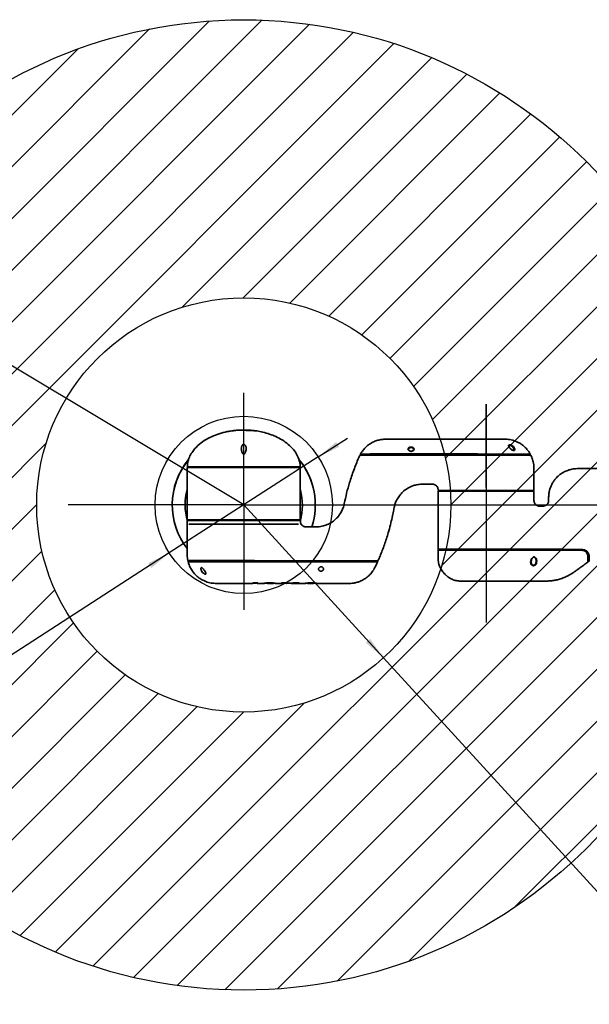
# Model space of a CAD drawing. Header units: millimetres. Extents: x -8 to 661, y 0 to 297.
# Tile 4 of 19: x 139 to 188, y 52 to 138. Entities that reach past the tile are written whole.
import ezdxf

# ---------------------------------------------------------------- set-up
doc = ezdxf.new("R2010")
doc.units = ezdxf.units.MM
doc.header["$PDSIZE"] = -1
doc.layers.add('细线层', color=4, linetype='Continuous')
doc.styles.add('SLDTEXTSTYLE4', font='TXT', dxfattribs={"width": 0.605})
doc.dimstyles.new('SLDDIMSTYLE6', dxfattribs={"dimtxt": 3, "dimasz": 2, "dimexe": 0, "dimexo": 0.0625, "dimgap": 0.75, "dimtad": 0, "dimtih": 1, "dimtoh": 1, "dimdec": 1, "dimlfac": 10, "dimrnd": 1e-09, "dimzin": 12, "dimdsep": 46, "dimtxsty": 'SLDTEXTSTYLE4', "dimsah": 1, "dimcen": 0, "dimadec": 0, "dimazin": 3, "dimtfac": 1, "dimtofl": 0, "dimtmove": 0, "dimatfit": 3, "dimfxl": 0, "dimfrac": 2, "dimtolj": 1, "dimtzin": 12, "dimarcsym": 0})
doc.dimstyles.new('SLDDIMSTYLE7', dxfattribs={"dimtxt": 3, "dimasz": 2, "dimexe": 0, "dimexo": 0.0625, "dimgap": 0.75, "dimtad": 0, "dimtih": 1, "dimtoh": 1, "dimdec": 1, "dimlfac": 10, "dimrnd": 1e-09, "dimzin": 12, "dimdsep": 46, "dimtxsty": 'SLDTEXTSTYLE4', "dimsah": 1, "dimcen": 0, "dimadec": 0, "dimazin": 3, "dimtfac": 1, "dimtofl": 0, "dimtmove": 0, "dimatfit": 3, "dimfxl": 0, "dimfrac": 2, "dimtolj": 1, "dimtzin": 12, "dimarcsym": 0})
doc.dimstyles.new('SLDDIMSTYLE8', dxfattribs={"dimtxt": 3, "dimasz": 2, "dimexe": 0, "dimexo": 0.0625, "dimgap": 0.75, "dimtad": 0, "dimtih": 1, "dimtoh": 1, "dimdec": 1, "dimlfac": 10, "dimrnd": 1e-09, "dimzin": 12, "dimdsep": 46, "dimtxsty": 'SLDTEXTSTYLE4', "dimsah": 1, "dimcen": 0, "dimadec": 0, "dimazin": 3, "dimtfac": 1, "dimtmove": 0, "dimatfit": 3, "dimfxl": 0, "dimfrac": 2, "dimtolj": 1, "dimtzin": 12, "dimarcsym": 0})

# ---------------------------------------------------------------- blocks, each defined once
blk = doc.blocks.new('_D_8')
at = {"layer": '细线层'}
for p, q in [((107.198, 126.369), (89.573, 126.369)), ((122.429, 117.228), (107.198, 126.369)), ((158.484, 95.588), (122.429, 117.228))]:
    blk.add_line(p, q, dxfattribs=at)
blk.add_solid([(122.429, 117.228), (120.843, 118.471), (120.586, 118.042)], dxfattribs=at)
at = {"layer": '细线层', "char_height": 3, "attachment_point": 1, "style": 'SLDTEXTSTYLE4'}
for s, insert in [('S', (89.573, 130.236)), ('R420.5', (92.323, 130.236))]:
    blk.add_mtext(s, dxfattribs=dict(at, insert=insert))
blk = doc.blocks.new('_D_9')
at = {"layer": '细线层'}
for p, q in [((158.484, 95.588), (170.596, 82.341)), ((170.596, 82.341), (197.991, 52.377)), ((197.991, 52.377), (215.616, 52.377))]:
    blk.add_line(p, q, dxfattribs=at)
blk.add_solid([(170.596, 82.341), (169.431, 83.985), (169.062, 83.648)], dxfattribs=at)
at = {"layer": '细线层', "char_height": 3, "attachment_point": 1, "style": 'SLDTEXTSTYLE4'}
for s, insert in [('S', (199.578, 56.244)), ('R179.5', (202.328, 56.244))]:
    blk.add_mtext(s, dxfattribs=dict(at, insert=insert))
blk = doc.blocks.new('_D_10')
at = {"layer": '细线层'}
for p, q in [((164.944, 99.751), (167.466, 101.376)), ((164.944, 99.751), (152.024, 91.426)), ((152.024, 91.426), (106.522, 62.108)), ((106.522, 62.108), (90.248, 62.108))]:
    blk.add_line(p, q, dxfattribs=at)
for points in [[(164.944, 99.751), (166.761, 100.624), (166.49, 101.044)], [(152.024, 91.426), (150.207, 90.553), (150.478, 90.132)]]:
    blk.add_solid(points, dxfattribs=at)
at = {"layer": '细线层', "char_height": 3, "attachment_point": 1, "style": 'SLDTEXTSTYLE4'}
for s, insert in [('%%c', (90.248, 65.975)), ('153.7', (94.622, 65.984))]:
    blk.add_mtext(s, dxfattribs=dict(at, insert=insert))

msp = doc.modelspace()

# ---------------------------------------------------------------- hatches: boundary and pattern name
at = {"layer": '细线层'}
h = msp.add_hatch(dxfattribs=at)
h.set_pattern_fill('ANSI31', color=256, style=0)
edge = h.paths.add_edge_path(flags=0)
edge.add_arc((158.484, 95.588), 42.05, 0, 360)
edge = h.paths.add_edge_path(flags=0)
edge.add_arc((158.484, 95.588), 17.95, 0, 360)

# ---------------------------------------------------------------- linework, layer by layer
at = {"color": 7, "linetype": 'Continuous', "lineweight": 35}
for p, q in [((157.438, 102.007), (157.438, 102.006)), ((158.287, 102.084), (158.106, 102.076)), ((158.684, 102.085), (158.684, 102.052)), ((158.684, 102.052), (158.709, 102.051)), ((158.838, 102.069), (158.838, 102.079)), ((158.947, 102.062), (158.947, 102.072)), ((159.445, 102.024), (159.078, 102.064)), ((159.078, 102.064), (159.078, 102.064)), ((159.078, 102.063), (159.078, 102.063)), ((159.41, 102.024), (159.445, 102.021)), ((159.445, 102.022), (159.445, 102.022)), ((159.445, 102.021), (159.445, 102.021)), ((159.448, 102.022), (159.448, 102.023)), ((168.603, 100.003), (168.607, 100.003)), ((163.323, 99.386), (163.249, 99.477)), ((153.58, 98.843), (153.642, 98.849)), ((175.734, 96.838), (175.734, 96.788)), ((183.234, 96.788), (183.234, 96.838)), ((153.734, 94.288), (153.734, 94.238)), ((163.234, 93.938), (153.734, 93.938)), ((163.234, 94.238), (163.234, 94.288)), ((157.914, 90.722), (158.052, 90.707)), ((170.072, 90.658), (170.073, 90.658)), ((183.406, 90.658), (183.405, 90.642)), ((159.284, 88.802), (159.284, 88.852)), ((159.284, 88.841), (159.284, 88.788)), ((159.702, 88.841), (159.284, 88.841)), ((159.284, 88.798), (159.71, 88.798)), ((159.284, 88.798), (159.284, 88.788)), ((159.701, 88.799), (159.701, 88.789)), ((159.702, 88.851), (159.702, 88.799)), ((159.702, 88.788), (159.702, 88.841)), ((159.702, 88.798), (159.702, 88.788)), ((160.227, 88.798), (160.544, 88.798)), ((161.004, 88.841), (160.469, 88.841)), ((160.539, 88.79), (160.735, 88.805)), ((160.539, 88.788), (160.595, 88.788)), ((160.735, 88.815), (160.544, 88.8)), ((160.931, 88.788), (160.613, 88.788)), ((160.931, 88.798), (160.735, 88.815)), ((160.735, 88.815), (160.735, 88.805)), ((160.735, 88.805), (160.931, 88.788)), ((160.927, 88.798), (161.246, 88.798)), ((160.931, 88.798), (160.931, 88.788)), ((160.931, 88.795), (161.058, 88.795)), ((161.058, 88.795), (161.078, 88.798)), ((161.058, 88.798), (161.058, 88.795)), ((161.352, 88.788), (161.754, 88.788)), ((162.175, 88.841), (161.754, 88.841)), ((161.754, 88.798), (162.175, 88.798)), ((162.175, 88.792), (162.175, 88.841)), ((162.781, 88.84), (162.175, 88.792)), ((162.175, 88.789), (162.597, 88.805)), ((162.175, 88.788), (162.226, 88.788)), ((162.256, 88.798), (162.607, 88.798)), ((162.607, 88.79), (163.296, 88.84)), ((163.158, 88.84), (162.607, 88.8)), ((162.607, 88.8), (162.607, 88.79)), ((162.741, 88.794), (162.607, 88.79)), ((163.296, 88.84), (162.781, 88.84)), ((163.813, 88.798), (164.132, 88.798)), ((163.978, 88.798), (164, 88.795)), ((164, 88.798), (164, 88.795)), ((164, 88.795), (164.126, 88.795)), ((164.588, 88.84), (164.053, 88.84)), ((164.126, 88.788), (164.323, 88.805)), ((164.126, 88.798), (164.126, 88.788)), ((164.445, 88.788), (164.126, 88.788)), ((164.323, 88.815), (164.132, 88.799)), ((164.513, 88.8), (164.323, 88.815)), ((164.323, 88.815), (164.323, 88.805)), ((164.323, 88.805), (164.518, 88.79)), ((164.462, 88.788), (164.518, 88.788)), ((164.513, 88.798), (164.831, 88.798))]:
    msp.add_line(p, q, dxfattribs=at)
at = {"color": 7, "linetype": 'Continuous', "lineweight": 35, "flags": 128}
for points in [[(187.842, 91.726), (187.839, 91.718), (187.837, 91.71), (187.833, 91.704), (187.83, 91.698), (187.826, 91.694), (187.822, 91.691), (187.818, 91.689), (187.814, 91.688)], [(187.814, 91.688), (187.816, 91.688), (187.818, 91.686), (187.82, 91.682), (187.822, 91.678), (187.822, 91.673), (187.823, 91.668), (187.822, 91.663), (187.821, 91.658)], [(159.702, 88.788), (160.095, 88.788), (160.119, 88.788)]]:
    msp.add_lwpolyline(points, dxfattribs=at)
at = {"color": 7, "linetype": 'Continuous', "lineweight": 35}
for centre, radius, start, end in [((168.595, 99.878), 0.05, 120.41531, 152.10471), ((168.595, 99.878), 0.05, 94.71094, 120.41658), ((168.647, 99.978), 0.05, 149.11648, 267.83398), ((183.275, 99.978), 0.05, 269.92168, 36.44371), ((183.328, 99.878), 0.05, 35.30866, 90.88471), ((158.484, 95.588), 6.198, 140.74547, 217.62233), ((158.484, 95.588), 6.198, 342.11086, 39.31586), ((153.634, 98.838), 0.05, 90.00809, 179.90643), ((163.334, 98.838), 0.05, 0.27892, 89.86568), ((175.414, 91.768), 0.08, 182.03052, 270.00102), ((175.354, 91.668), 0.02, 84.44423, 174.54636), ((153.686, 90.778), 0.05, 194.26698, 270.01074), ((153.71, 90.678), 0.05, 89.9971, 198.69096), ((170.034, 90.678), 0.05, 333.53168, 86.55272), ((170.079, 90.778), 0.05, 276.0007, 336.13235), ((188.298, 91.189), 0.0161, 286.33697, 356.08823), ((188.393, 91.199), 0.0799, 188.03838, 296.10924), ((188.394, 90.788), 0.08, 179.99995, 305.64417)]:
    msp.add_arc(centre, radius, start, end, dxfattribs=at)
at = {"color": 8, "linetype": 'Continuous', "lineweight": 35}
for radius, start, end in [(6.198, 140.96508, 217.61266), (6.198, 342.12288, 39.06521), (5.084, 164.75621, 195.84014), (5.084, 344.26299, 14.92055)]:
    msp.add_arc((158.484, 95.588), radius, start, end, dxfattribs=at)
at = {"color": 7, "linetype": 'Continuous', "lineweight": 35}
for points, knots in [([(157.44, 102.011), (157.311, 101.991), (156.945, 101.934), (156.355, 101.778), (155.685, 101.522), (155.058, 101.183), (154.584, 100.823), (154.236, 100.47), (153.978, 100.138), (153.793, 99.799), (153.675, 99.483), (153.637, 99.309), (153.618, 99.22)], [0, 0, 0, 0, 0.077757, 0.220564, 0.363, 0.504329, 0.644106, 0.716288, 0.799366, 0.893894, 0.945511, 1, 1, 1, 1]), ([(157.438, 102.006), (157.648, 102.034), (158.061, 102.09), (158.479, 102.086), (158.684, 102.084)], [0, 0, 0, 0, 0.508038, 1, 1, 1, 1]), ([(157.44, 102.009), (157.605, 102.033), (157.798, 102.062), (157.993, 102.069), (158.023, 102.071)], [0, 0, 0, 0, 0.849975, 1, 1, 1, 1]), ([(158.052, 102.074), (158.022, 102.073), (157.846, 102.065), (157.648, 102.046), (157.481, 102.018), (157.459, 102.014)], [0, 0, 0, 0, 0.150389, 0.888421, 1, 1, 1, 1]), ([(158.79, 102.082), (158.773, 102.083), (158.742, 102.084), (158.696, 102.086), (158.667, 102.086), (158.653, 102.087)], [0, 0, 0, 0, 0.3722096, 0.6860165, 1, 1, 1, 1]), ([(158.684, 102.075), (158.703, 102.075), (158.738, 102.074), (158.791, 102.071), (158.822, 102.07), (158.838, 102.069)], [0, 0, 0, 0, 0.3479628, 0.6682166, 1, 1, 1, 1]), ([(158.838, 102.079), (158.821, 102.08), (158.789, 102.081), (158.742, 102.083), (158.713, 102.084), (158.702, 102.085)], [0, 0, 0, 0, 0.393893, 0.755453, 1, 1, 1, 1]), ([(158.709, 102.051), (158.792, 102.048), (158.959, 102.041), (159.18, 102.034), (159.348, 102.03), (159.437, 102.02), (159.446, 102.019), (159.45, 102.018)], [0, 0, 0, 0, 0.214341, 0.428736, 0.643107, 0.859006, 1, 1, 1, 1]), ([(158.71, 102.085), (158.722, 102.084), (158.745, 102.084), (158.788, 102.082), (158.817, 102.08), (158.836, 102.079)], [0, 0, 0, 0, 0.261868, 0.523823, 1, 1, 1, 1]), ([(159.45, 102.018), (159.442, 102.019), (159.426, 102.022), (159.3, 102.04), (159.114, 102.06), (158.93, 102.075), (158.818, 102.081), (158.79, 102.082)], [0, 0, 0, 0, 0.228378, 0.4567357, 0.6869275, 0.9198331, 1, 1, 1, 1]), ([(158.836, 102.079), (158.852, 102.078), (158.889, 102.076), (158.93, 102.074), (158.946, 102.072), (158.946, 102.072), (158.947, 102.072)], [0, 0, 0, 0, 0.247293, 0.582945, 0.917866, 1, 1, 1, 1]), ([(158.947, 102.072), (158.945, 102.072), (158.942, 102.072), (158.911, 102.074), (158.87, 102.077), (158.843, 102.079), (158.838, 102.079)], [0, 0, 0, 0, 0.249947, 0.585138, 0.920942, 1, 1, 1, 1]), ([(158.838, 102.069), (158.854, 102.068), (158.891, 102.066), (158.931, 102.063), (158.946, 102.062), (158.946, 102.062), (158.947, 102.062)], [0, 0, 0, 0, 0.249979, 0.58877, 0.927426, 1, 1, 1, 1]), ([(158.858, 102.068), (158.916, 102.064), (159.054, 102.056), (159.204, 102.041), (159.266, 102.033), (159.282, 102.031)], [0, 0, 0, 0, 0.34415, 0.826168, 1, 1, 1, 1]), ([(163.377, 99.01), (163.366, 99.105), (163.344, 99.292), (163.241, 99.651), (163.045, 100.062), (162.725, 100.488), (162.317, 100.882), (161.83, 101.229), (161.28, 101.518), (160.713, 101.743), (160.156, 101.899), (159.727, 101.989), (159.498, 102.016), (159.444, 102.022)], [0, 0, 0, 0, 0.053602, 0.106367, 0.209193, 0.308666, 0.404737, 0.527451, 0.644113, 0.753728, 0.870187, 0.969663, 1, 1, 1, 1]), ([(158.269, 100.482), (158.279, 100.376), (158.292, 100.242), (158.361, 100.085), (158.402, 100.022), (158.443, 99.99), (158.472, 99.979), (158.497, 99.98), (158.525, 99.99), (158.563, 100.019), (158.631, 100.118), (158.678, 100.269), (158.703, 100.446), (158.696, 100.593), (158.662, 100.709), (158.61, 100.783), (158.563, 100.821), (158.515, 100.839), (158.47, 100.842), (158.423, 100.83), (158.373, 100.799), (158.317, 100.73), (158.276, 100.62), (158.272, 100.529), (158.269, 100.482)], [0, 0, 0, 0, 0.154956, 0.197375, 0.240053, 0.257186, 0.268461, 0.279812, 0.289976, 0.307607, 0.343512, 0.453761, 0.529554, 0.605193, 0.676089, 0.711421, 0.740105, 0.760415, 0.780848, 0.798965, 0.823805, 0.861919, 0.928954, 1, 1, 1, 1]), ([(183.312, 100.005), (183.272, 100.076), (183.178, 100.242), (182.99, 100.47), (182.767, 100.688), (182.531, 100.867), (182.29, 101.011), (181.97, 101.155), (181.574, 101.268), (181.128, 101.293), (180.747, 101.288), (180.409, 101.289), (180.09, 101.289), (179.763, 101.289), (179.215, 101.288), (178.421, 101.288), (177.474, 101.288), (176.555, 101.288), (175.654, 101.288), (174.645, 101.288), (173.523, 101.288), (172.289, 101.29), (171.312, 101.283), (170.627, 101.292), (170.275, 101.245), (169.93, 101.147), (169.599, 100.998), (169.289, 100.8), (169.006, 100.552), (168.771, 100.285), (168.658, 100.086), (168.608, 99.999)], [0, 0, 0, 0, 0.015575, 0.036492, 0.056351, 0.075207, 0.093101, 0.110069, 0.142463, 0.171112, 0.195418, 0.215593, 0.235771, 0.25663, 0.278168, 0.340891, 0.408748, 0.459675, 0.516998, 0.581482, 0.653127, 0.731932, 0.817895, 0.840459, 0.863088, 0.885862, 0.908906, 0.932326, 0.956215, 0.980707, 1, 1, 1, 1]), ([(181.648, 100.416), (181.645, 100.419), (181.601, 100.457), (181.527, 100.537), (181.457, 100.638), (181.431, 100.714), (181.441, 100.762), (181.476, 100.79), (181.531, 100.8), (181.6, 100.792), (181.679, 100.766), (181.77, 100.719), (181.866, 100.641), (181.942, 100.539), (181.978, 100.436), (181.975, 100.359), (181.948, 100.314), (181.908, 100.294), (181.86, 100.293), (181.8, 100.312), (181.726, 100.352), (181.676, 100.393), (181.648, 100.416)], [0, 0, 0, 0, 0.006204, 0.087842, 0.170189, 0.230891, 0.279983, 0.321334, 0.362786, 0.400234, 0.437709, 0.488694, 0.550879, 0.630056, 0.710095, 0.769303, 0.810341, 0.842413, 0.874611, 0.903654, 0.945224, 1, 1, 1, 1]), ([(168.562, 99.895), (168.52, 99.814), (168.391, 99.568), (168.223, 99.131), (168.017, 98.605), (167.829, 98.069), (167.616, 97.403), (167.393, 96.619), (167.24, 95.872), (167.1, 95.312), (166.929, 94.955), (166.721, 94.644), (166.473, 94.37), (166.173, 94.125), (165.809, 93.912), (165.378, 93.754), (164.91, 93.68), (164.462, 93.689), (164.12, 93.691), (163.901, 93.685), (163.776, 93.696), (163.671, 93.731), (163.563, 93.797), (163.464, 93.903), (163.389, 94.056), (163.386, 94.174), (163.384, 94.238)], [0, 0, 0, 0, 0.028498, 0.087423, 0.146635, 0.206152, 0.265991, 0.366364, 0.46187, 0.50594, 0.547069, 0.585712, 0.622901, 0.663016, 0.706901, 0.754899, 0.806584, 0.854475, 0.895732, 0.913848, 0.923557, 0.934957, 0.948083, 0.963059, 0.980138, 1, 1, 1, 1]), ([(168.595, 99.928), (168.596, 99.928), (168.597, 99.928), (168.648, 99.928), (168.761, 99.928), (168.938, 99.928), (169.152, 99.928), (169.397, 99.928), (169.665, 99.928), (169.892, 99.928), (170.126, 99.928), (170.361, 99.928), (170.716, 99.928), (171.123, 99.928), (171.693, 99.928), (172.4, 99.928), (173.463, 99.928), (174.747, 99.928), (176.278, 99.928), (177.571, 99.928), (178.622, 99.928), (179.412, 99.928), (180.151, 99.928), (180.829, 99.928), (181.419, 99.928), (181.95, 99.928), (182.397, 99.928), (182.77, 99.928), (183.054, 99.928), (183.241, 99.928), (183.33, 99.928), (183.319, 99.928), (183.315, 99.928)], [0, 0, 0, 0, 0.018794, 0.037725, 0.063501, 0.089311, 0.116094, 0.142871, 0.165865, 0.189175, 0.195628, 0.214575, 0.234095, 0.256498, 0.279506, 0.323001, 0.366615, 0.444842, 0.523052, 0.604886, 0.645857, 0.686749, 0.727571, 0.762095, 0.797295, 0.82918, 0.861832, 0.892743, 0.924487, 0.955214, 0.986819, 1, 1, 1, 1]), ([(172.985, 100.236), (172.971, 100.236), (172.935, 100.237), (172.877, 100.253), (172.81, 100.286), (172.753, 100.339), (172.717, 100.407), (172.716, 100.479), (172.756, 100.541), (172.827, 100.584), (172.91, 100.607), (173.001, 100.613), (173.084, 100.602), (173.154, 100.579), (173.209, 100.543), (173.245, 100.494), (173.254, 100.431), (173.228, 100.358), (173.167, 100.294), (173.091, 100.253), (173.03, 100.237), (172.995, 100.236), (172.985, 100.236)], [0, 0, 0, 0, 0.0222709, 0.0584702, 0.0981649, 0.1579506, 0.2187961, 0.2894392, 0.3599398, 0.4111845, 0.4624199, 0.5103566, 0.5541721, 0.5980294, 0.6444738, 0.6970433, 0.7574665, 0.8258282, 0.8977809, 0.9444913, 0.9832698, 1, 1, 1, 1]), ([(172.923, 100.256), (172.923, 100.256), (172.903, 100.258), (172.866, 100.276), (172.817, 100.307), (172.782, 100.35), (172.768, 100.383), (172.771, 100.398), (172.771, 100.401)], [0, 0, 0, 0, 0.001893, 0.174079, 0.386601, 0.640624, 0.922413, 1, 1, 1, 1]), ([(173.01, 100.25), (172.999, 100.249), (172.97, 100.247), (172.941, 100.252), (172.923, 100.256)], [0, 0, 0, 0, 0.37949, 1, 1, 1, 1]), ([(173.197, 100.403), (173.196, 100.392), (173.195, 100.369), (173.166, 100.325), (173.118, 100.285), (173.063, 100.259), (173.025, 100.252), (173.01, 100.25)], [0, 0, 0, 0, 0.217675, 0.468438, 0.692888, 0.88284, 1, 1, 1, 1]), ([(181.532, 100.557), (181.525, 100.566), (181.501, 100.595), (181.479, 100.637), (181.469, 100.673), (181.47, 100.678), (181.47, 100.679)], [0, 0, 0, 0, 0.165373, 0.579506, 0.940582, 1, 1, 1, 1]), ([(181.658, 100.422), (181.654, 100.426), (181.621, 100.452), (181.576, 100.499), (181.545, 100.54), (181.532, 100.557)], [0, 0, 0, 0, 0.092847, 0.612122, 1, 1, 1, 1]), ([(181.801, 100.326), (181.791, 100.331), (181.761, 100.345), (181.711, 100.377), (181.676, 100.407), (181.658, 100.422)], [0, 0, 0, 0, 0.210793, 0.598528, 1, 1, 1, 1]), ([(181.899, 100.373), (181.899, 100.373), (181.903, 100.354), (181.89, 100.328), (181.882, 100.316), (181.851, 100.312), (181.824, 100.318), (181.806, 100.324), (181.801, 100.326)], [0, 0, 0, 0, 0.011064, 0.329754, 0.646674, 0.788039, 0.938662, 1, 1, 1, 1]), ([(183.634, 96.838), (183.635, 97.084), (183.635, 97.551), (183.63, 98.213), (183.647, 98.797), (183.597, 99.297), (183.489, 99.658), (183.398, 99.843), (183.367, 99.904)], [0, 0, 0, 0, 0.237424, 0.450644, 0.639639, 0.800432, 0.933992, 1, 1, 1, 1]), ([(153.618, 99.218), (153.616, 99.21), (153.614, 99.194), (153.61, 99.171), (153.606, 99.132), (153.603, 99.088), (153.601, 99.044), (153.599, 99.007), (153.597, 98.959), (153.596, 98.952), (153.595, 98.898), (153.595, 98.888)], [0, 0, 0, 0, 0.1714619, 0.3287064, 0.4748303, 0.6108771, 0.7112995, 0.8063464, 0.8962521, 0.9809462, 1, 1, 1, 1]), ([(163.249, 99.423), (163.25, 99.423), (163.262, 99.424), (163.285, 99.416), (163.309, 99.402), (163.319, 99.389), (163.323, 99.386)], [0, 0, 0, 0, 0.021251, 0.429617, 0.828714, 1, 1, 1, 1]), ([(163.381, 98.888), (163.381, 98.901), (163.38, 98.936), (163.379, 98.98), (163.378, 98.998), (163.378, 99.005), (163.377, 99.008)], [0, 0, 0, 0, 0.158929, 0.428679, 0.707525, 1, 1, 1, 1]), ([(163.383, 98.839), (163.383, 98.84), (163.382, 98.84), (163.386, 98.841), (163.373, 98.843), (163.3, 98.846), (163.158, 98.847), (162.984, 98.847), (162.821, 98.847), (162.626, 98.847), (162.398, 98.846), (162.135, 98.845), (161.843, 98.844), (161.529, 98.842), (161.192, 98.84), (160.829, 98.839), (160.338, 98.839), (159.827, 98.839), (159.309, 98.838), (158.788, 98.838), (158.261, 98.838), (157.743, 98.838), (157.239, 98.839), (156.631, 98.839), (155.951, 98.839), (155.43, 98.842), (155.054, 98.844), (154.711, 98.845), (154.345, 98.847), (154.046, 98.848), (153.849, 98.847), (153.724, 98.846), (153.645, 98.845), (153.596, 98.843), (153.583, 98.841), (153.586, 98.84), (153.585, 98.839), (153.585, 98.839)], [0, 0, 0, 0, 0.037567, 0.077894, 0.118214, 0.158449, 0.199198, 0.219968, 0.240735, 0.261199, 0.28166, 0.302753, 0.323845, 0.343584, 0.363323, 0.38374, 0.404157, 0.440758, 0.459624, 0.47849, 0.514386, 0.532901, 0.551417, 0.586459, 0.62243, 0.659063, 0.677933, 0.696804, 0.733425, 0.770911, 0.797195, 0.823485, 0.850484, 0.877495, 0.91799, 0.958497, 1, 1, 1, 1]), ([(153.584, 98.806), (153.584, 98.779), (153.584, 98.726), (153.584, 98.538), (153.584, 98.307), (153.584, 98.048), (153.584, 97.743), (153.584, 97.436), (153.584, 97.122), (153.584, 96.85), (153.584, 96.637), (153.584, 96.464), (153.584, 96.299), (153.584, 96.123), (153.584, 95.964), (153.584, 95.831), (153.584, 95.734), (153.584, 95.697), (153.584, 95.683)], [0, 0, 0, 0, 0.086446, 0.168302, 0.243231, 0.310143, 0.368497, 0.44723, 0.516246, 0.576292, 0.626241, 0.666356, 0.707935, 0.762177, 0.829928, 0.890605, 0.960364, 1, 1, 1, 1]), ([(153.584, 98.804), (153.584, 98.795), (153.584, 98.782), (153.584, 98.754), (153.584, 98.732), (153.584, 98.716), (153.584, 98.673), (153.584, 98.562), (153.584, 98.403), (153.584, 98.198), (153.584, 97.95), (153.584, 97.668), (153.584, 97.334), (153.584, 96.947), (153.584, 96.522), (153.584, 96.082), (153.584, 95.643), (153.584, 95.181), (153.584, 94.731), (153.584, 94.424), (153.584, 94.288)], [0, 0, 0, 0, 0.101998, 0.147902, 0.193721, 0.239467, 0.284532, 0.328858, 0.37298, 0.41727, 0.462025, 0.507614, 0.554409, 0.612918, 0.675204, 0.739695, 0.804146, 0.866211, 0.941008, 1, 1, 1, 1]), ([(163.38, 98.888), (163.383, 98.888), (163.387, 98.888), (163.323, 98.888), (163.198, 98.888), (163.001, 98.888), (162.747, 98.888), (162.468, 98.888), (162.134, 98.888), (161.743, 98.888), (161.302, 98.888), (160.832, 98.888), (160.342, 98.888), (159.844, 98.888), (159.329, 98.888), (158.804, 98.888), (158.277, 98.888), (157.675, 98.888), (157.012, 98.888), (156.304, 98.888), (155.649, 98.888), (155.066, 98.888), (154.58, 98.888), (154.208, 98.888), (153.942, 98.888), (153.763, 98.888), (153.635, 98.888), (153.598, 98.888), (153.595, 98.888), (153.595, 98.888)], [0, 0, 0, 0, 0.079622, 0.123665, 0.167759, 0.211652, 0.243052, 0.274533, 0.305907, 0.337462, 0.369134, 0.400678, 0.429388, 0.458188, 0.486893, 0.51533, 0.543865, 0.572302, 0.613356, 0.654417, 0.696872, 0.73933, 0.781947, 0.824587, 0.862296, 0.900151, 0.937928, 0.995918, 1, 1, 1, 1]), ([(163.384, 94.288), (163.384, 94.4), (163.384, 94.684), (163.384, 95.133), (163.384, 95.616), (163.384, 96.074), (163.384, 96.5), (163.384, 96.9), (163.384, 97.263), (163.384, 97.596), (163.384, 97.895), (163.384, 98.117), (163.384, 98.276), (163.384, 98.397), (163.384, 98.521), (163.384, 98.64), (163.384, 98.718), (163.384, 98.732), (163.384, 98.768), (163.384, 98.791), (163.384, 98.801), (163.384, 98.804)], [0, 0, 0, 0, 0.049344, 0.124625, 0.197803, 0.261861, 0.326391, 0.385453, 0.438097, 0.485453, 0.535232, 0.582102, 0.604796, 0.631523, 0.664347, 0.703482, 0.755461, 0.817055, 0.88755, 0.967259, 1, 1, 1, 1]), ([(192.164, 98.738), (191.83, 98.738), (191.163, 98.738), (190.196, 98.738), (189.297, 98.738), (188.497, 98.738), (187.827, 98.733), (187.28, 98.749), (186.847, 98.685), (186.488, 98.57), (186.189, 98.425), (185.942, 98.265), (185.745, 98.104), (185.57, 97.931), (185.405, 97.735), (185.25, 97.501), (185.118, 97.241), (185.015, 96.964), (184.944, 96.665), (184.91, 96.351), (184.914, 96.093), (184.914, 95.898), (184.873, 95.774), (184.804, 95.665), (184.701, 95.571), (184.559, 95.499), (184.388, 95.485), (184.216, 95.49), (184.051, 95.485), (183.906, 95.536), (183.793, 95.615), (183.713, 95.71), (183.655, 95.825), (183.626, 95.988), (183.638, 96.215), (183.633, 96.49), (183.634, 96.69), (183.634, 96.788)], [0, 0, 0, 0, 0.08672, 0.172946, 0.25064, 0.319778, 0.380412, 0.424343, 0.461303, 0.493338, 0.521863, 0.547104, 0.569348, 0.588044, 0.610624, 0.635679, 0.660736, 0.685941, 0.712272, 0.740113, 0.767401, 0.779496, 0.790216, 0.800787, 0.812651, 0.825997, 0.841152, 0.856449, 0.870773, 0.883699, 0.895492, 0.90607, 0.915575, 0.928521, 0.948307, 0.974426, 1, 1, 1, 1]), ([(170.119, 90.76), (170.178, 90.891), (170.384, 91.345), (170.687, 92.154), (170.982, 93.063), (171.198, 93.849), (171.345, 94.476), (171.459, 95.003), (171.528, 95.444), (171.638, 95.803), (171.803, 96.149), (172.042, 96.495), (172.376, 96.832), (172.733, 97.071), (173.072, 97.226), (173.331, 97.309), (173.58, 97.361), (173.793, 97.385), (174.01, 97.39), (174.211, 97.388), (174.414, 97.388), (174.571, 97.388), (174.702, 97.387), (174.809, 97.389), (174.925, 97.387), (175.057, 97.344), (175.166, 97.27), (175.247, 97.177), (175.299, 97.082), (175.334, 96.967), (175.334, 96.883), (175.334, 96.838)], [0, 0, 0, 0, 0.043275, 0.149946, 0.259791, 0.33112, 0.395413, 0.453516, 0.493435, 0.52977, 0.566136, 0.608366, 0.655905, 0.708336, 0.736725, 0.767781, 0.790004, 0.813408, 0.832004, 0.855401, 0.874038, 0.892884, 0.902954, 0.913429, 0.925018, 0.937861, 0.954436, 0.964121, 0.974808, 0.986649, 1, 1, 1, 1]), ([(175.334, 96.838), (175.341, 96.838), (175.355, 96.838), (175.465, 96.838), (175.639, 96.838), (175.88, 96.838), (176.182, 96.838), (176.541, 96.838), (176.951, 96.838), (177.403, 96.838), (177.891, 96.838), (178.407, 96.838), (178.941, 96.838), (179.303, 96.838), (179.484, 96.838)], [0, 0, 0, 0, 0.08334, 0.166666, 0.25, 0.33334, 0.416666, 0.5, 0.58334, 0.666666, 0.75, 0.833341, 0.916666, 1, 1, 1, 1]), ([(175.334, 96.788), (175.334, 96.641), (175.334, 96.293), (175.334, 95.752), (175.334, 95.167), (175.334, 94.372), (175.334, 93.371), (175.335, 92.429), (175.334, 91.899), (175.334, 91.768)], [0, 0, 0, 0, 0.087971, 0.207734, 0.323864, 0.437114, 0.683244, 0.921577, 1, 1, 1, 1]), ([(183.62, 96.788), (183.624, 96.788), (183.636, 96.788), (183.534, 96.788), (183.317, 96.788), (182.987, 96.788), (182.556, 96.788), (182.042, 96.788), (181.45, 96.788), (180.808, 96.788), (180.122, 96.788), (179.425, 96.788), (178.722, 96.788), (178.048, 96.788), (177.408, 96.788), (176.833, 96.788), (176.328, 96.788), (175.918, 96.788), (175.602, 96.788), (175.434, 96.788), (175.351, 96.788), (175.34, 96.788), (175.334, 96.788)], [0, 0, 0, 0, 0.021067, 0.075549, 0.128501, 0.182991, 0.235887, 0.290315, 0.343202, 0.397616, 0.450577, 0.505076, 0.557994, 0.612447, 0.665375, 0.719838, 0.772779, 0.827255, 0.880167, 0.934688, 0.967204, 1, 1, 1, 1]), ([(179.484, 96.838), (179.665, 96.838), (180.027, 96.838), (180.561, 96.838), (181.077, 96.838), (181.565, 96.838), (182.018, 96.838), (182.427, 96.838), (182.786, 96.838), (183.088, 96.838), (183.329, 96.838), (183.503, 96.838), (183.614, 96.838), (183.627, 96.838), (183.634, 96.838)], [0, 0, 0, 0, 0.083341, 0.166667, 0.25, 0.333341, 0.416667, 0.5, 0.583341, 0.666667, 0.75, 0.833341, 0.916667, 1, 1, 1, 1]), ([(153.584, 94.238), (153.584, 94.003), (153.584, 93.552), (153.585, 92.9), (153.584, 92.3), (153.584, 91.746), (153.582, 91.242), (153.593, 90.914), (153.638, 90.767), (153.638, 90.765)], [0, 0, 0, 0, 0.202985, 0.389679, 0.56191, 0.720914, 0.867318, 0.998682, 1, 1, 1, 1]), ([(153.584, 94.238), (153.592, 94.238), (153.608, 94.238), (153.739, 94.238), (153.944, 94.238), (154.229, 94.238), (154.586, 94.238), (155.009, 94.238), (155.493, 94.238), (156.027, 94.238), (156.604, 94.238), (157.212, 94.238), (157.843, 94.238), (158.27, 94.238), (158.484, 94.238)], [0, 0, 0, 0, 0.083334, 0.16666, 0.25, 0.333334, 0.41666, 0.5, 0.583334, 0.66666, 0.75, 0.833334, 0.91666, 1, 1, 1, 1]), ([(153.588, 94.288), (153.587, 94.288), (153.583, 94.288), (153.624, 94.288), (153.73, 94.288), (153.907, 94.288), (154.127, 94.288), (154.41, 94.288), (154.749, 94.288), (155.124, 94.288), (155.549, 94.288), (156.013, 94.288), (156.381, 94.288), (156.76, 94.288), (157.151, 94.288), (157.556, 94.288), (157.969, 94.288), (158.382, 94.288), (158.797, 94.288), (159.214, 94.288), (159.758, 94.288), (160.285, 94.288), (160.783, 94.288), (161.256, 94.288), (161.692, 94.288), (162.08, 94.288), (162.435, 94.288), (162.738, 94.288), (162.98, 94.288), (163.179, 94.288), (163.311, 94.288), (163.376, 94.288), (163.38, 94.288), (163.382, 94.288)], [0, 0, 0, 0, 0.009811, 0.037062, 0.089958, 0.117197, 0.144436, 0.197323, 0.224558, 0.251792, 0.304697, 0.331942, 0.359187, 0.385668, 0.412149, 0.439407, 0.466669, 0.493375, 0.520076, 0.547584, 0.575089, 0.627982, 0.655239, 0.682497, 0.734876, 0.761834, 0.788792, 0.84169, 0.868932, 0.896173, 0.949059, 0.976294, 1, 1, 1, 1]), ([(158.484, 94.238), (158.698, 94.238), (159.126, 94.238), (159.756, 94.238), (160.365, 94.238), (160.941, 94.238), (161.476, 94.238), (161.959, 94.238), (162.383, 94.238), (162.74, 94.238), (163.024, 94.238), (163.23, 94.238), (163.36, 94.238), (163.376, 94.238), (163.384, 94.238)], [0, 0, 0, 0, 0.083334, 0.16666, 0.25, 0.333334, 0.41666, 0.5, 0.583334, 0.66666, 0.75, 0.833334, 0.91666, 1, 1, 1, 1]), ([(175.334, 91.668), (175.334, 91.65), (175.334, 91.461), (175.331, 91.124), (175.342, 90.679), (175.419, 90.368), (175.492, 90.219), (175.509, 90.182)], [0, 0, 0, 0, 0.036204, 0.374456, 0.670003, 0.91929, 1, 1, 1, 1]), ([(187.821, 91.658), (187.264, 91.659), (186.566, 91.662), (185.745, 91.662), (185.252, 91.662), (184.66, 91.662), (183.997, 91.662), (183.329, 91.662), (182.438, 91.662), (181.526, 91.662), (180.595, 91.662), (179.865, 91.662), (179.205, 91.663), (178.622, 91.663), (178.119, 91.664), (177.61, 91.663), (177.111, 91.669), (176.641, 91.667), (176.243, 91.664), (175.906, 91.669), (175.633, 91.668), (175.436, 91.668), (175.336, 91.668), (175.346, 91.668), (175.349, 91.668)], [0, 0, 0, 0, 0.123765, 0.154911, 0.185972, 0.230719, 0.275575, 0.320127, 0.364705, 0.453445, 0.502078, 0.550704, 0.599241, 0.633498, 0.667812, 0.70201, 0.74015, 0.77825, 0.816383, 0.854577, 0.895062, 0.935546, 0.981417, 1, 1, 1, 1]), ([(175.368, 91.688), (175.365, 91.688), (175.354, 91.688), (175.455, 91.688), (175.651, 91.688), (175.921, 91.688), (176.258, 91.688), (176.651, 91.688), (177.118, 91.688), (177.576, 91.688), (177.998, 91.688), (178.495, 91.688), (179.059, 91.688), (179.683, 91.688), (180.412, 91.688), (181.405, 91.688), (182.437, 91.688), (183.327, 91.688), (183.992, 91.688), (184.654, 91.688), (185.244, 91.688), (185.738, 91.688), (186.556, 91.688), (187.255, 91.688), (187.814, 91.688)], [0, 0, 0, 0, 0.01784, 0.064289, 0.104235, 0.14508, 0.182703, 0.221176, 0.258644, 0.297202, 0.322569, 0.347944, 0.399848, 0.436291, 0.472778, 0.54587, 0.634835, 0.679376, 0.724055, 0.768763, 0.81367, 0.844603, 0.875848, 1, 1, 1, 1]), ([(187.814, 91.688), (187.857, 91.685), (187.966, 91.676), (188.124, 91.596), (188.264, 91.441), (188.311, 91.293), (188.314, 91.203), (188.314, 91.188)], [0, 0, 0, 0, 0.132802, 0.338464, 0.599291, 0.935522, 1, 1, 1, 1]), ([(188.303, 91.174), (188.299, 91.217), (188.292, 91.304), (188.231, 91.442), (188.119, 91.567), (187.967, 91.645), (187.862, 91.654), (187.821, 91.658)], [0, 0, 0, 0, 0.202056, 0.403865, 0.664958, 0.869178, 1, 1, 1, 1]), ([(187.842, 91.726), (187.91, 91.718), (188.046, 91.7), (188.23, 91.585), (188.352, 91.432), (188.416, 91.268), (188.424, 91.174), (188.428, 91.128)], [0, 0, 0, 0, 0.172545, 0.346095, 0.616811, 0.808271, 1, 1, 1, 1]), ([(153.667, 90.664), (153.671, 90.643), (153.699, 90.494), (153.809, 90.238), (153.987, 89.912), (154.202, 89.633), (154.437, 89.4), (154.685, 89.209), (154.939, 89.059), (155.261, 88.916), (155.655, 88.807), (156.133, 88.783), (156.625, 88.789), (157.16, 88.788), (157.736, 88.788), (158.354, 88.788), (158.874, 88.788), (159.189, 88.788), (159.284, 88.788)], [0, 0, 0, 0, 0.009513, 0.070222, 0.127309, 0.181152, 0.231992, 0.279999, 0.325302, 0.368004, 0.44285, 0.512336, 0.588286, 0.670653, 0.759409, 0.854537, 0.956013, 1, 1, 1, 1]), ([(160.152, 90.728), (159.911, 90.728), (159.427, 90.728), (158.762, 90.728), (158.162, 90.728), (157.623, 90.728), (157.09, 90.728), (156.49, 90.728), (155.963, 90.728), (155.514, 90.728), (155.12, 90.728), (154.697, 90.728), (154.285, 90.728), (153.961, 90.728), (153.761, 90.728), (153.674, 90.728), (153.693, 90.728), (153.697, 90.728)], [0, 0, 0, 0, 0.0799832, 0.1600048, 0.2199836, 0.2799557, 0.3414691, 0.4029668, 0.4919708, 0.5376344, 0.5832941, 0.6600696, 0.7386664, 0.8194026, 0.902432, 0.9836906, 1, 1, 1, 1]), ([(157.888, 90.728), (157.914, 90.723), (157.968, 90.713), (158.023, 90.712), (158.052, 90.711)], [0, 0, 0, 0, 0.481746, 1, 1, 1, 1]), ([(158.66, 90.703), (158.874, 90.708), (159.096, 90.713), (159.312, 90.759), (159.321, 90.761)], [0, 0, 0, 0, 0.960838, 1, 1, 1, 1]), ([(170.079, 90.728), (170.077, 90.728), (170.073, 90.728), (170.018, 90.728), (169.916, 90.728), (169.725, 90.728), (169.478, 90.728), (169.18, 90.728), (168.931, 90.728), (168.659, 90.728), (168.377, 90.728), (168.05, 90.728), (167.581, 90.728), (166.967, 90.728), (166.223, 90.728), (165.47, 90.728), (164.716, 90.728), (162.943, 90.728), (161.422, 90.728), (160.152, 90.728)], [0, 0, 0, 0, 0.032992, 0.065945, 0.099964, 0.134005, 0.215058, 0.256259, 0.297378, 0.326627, 0.356495, 0.385651, 0.415689, 0.473136, 0.530814, 0.589039, 0.647508, 0.705622, 1, 1, 1, 1]), ([(164.939, 88.788), (165.104, 88.788), (165.479, 88.788), (165.96, 88.788), (166.39, 88.789), (166.731, 88.789), (167.092, 88.789), (167.473, 88.789), (167.832, 88.788), (168.169, 88.843), (168.479, 88.933), (168.801, 89.076), (169.122, 89.279), (169.427, 89.547), (169.702, 89.881), (169.904, 90.265), (170.022, 90.53), (170.078, 90.655)], [0, 0, 0, 0, 0.082977, 0.187842, 0.241524, 0.298727, 0.359139, 0.422426, 0.490135, 0.538965, 0.592956, 0.651814, 0.715219, 0.782834, 0.854731, 0.931065, 1, 1, 1, 1]), ([(176.049, 89.463), (176.094, 89.424), (176.223, 89.315), (176.481, 89.17), (176.813, 89.046), (177.189, 88.98), (177.591, 88.991), (178.034, 88.988), (178.544, 88.989), (179.148, 88.989), (179.747, 88.988), (180.319, 88.988), (180.839, 88.988), (181.386, 88.988), (181.907, 88.988), (182.355, 88.988), (182.707, 88.988), (182.991, 88.988), (183.313, 88.988), (183.669, 88.988), (184.062, 88.989), (184.419, 88.987), (184.765, 88.987), (185.107, 89.008), (185.44, 89.055), (185.792, 89.134), (186.159, 89.254), (186.551, 89.427), (186.874, 89.612), (187.145, 89.789), (187.373, 89.95), (187.643, 90.15), (187.955, 90.39), (188.189, 90.552), (188.308, 90.634)], [0, 0, 0, 0, 0.014011, 0.039437, 0.068728, 0.096719, 0.128208, 0.162457, 0.200652, 0.24761, 0.303673, 0.341052, 0.381538, 0.425397, 0.469115, 0.503528, 0.530186, 0.55156, 0.57005, 0.605495, 0.635013, 0.662032, 0.689042, 0.715951, 0.742174, 0.767741, 0.800319, 0.832251, 0.868031, 0.887345, 0.90797, 0.933283, 0.966158, 1, 1, 1, 1]), ([(183.582, 91.073), (183.591, 91.076), (183.616, 91.086), (183.658, 91.09), (183.709, 91.077), (183.765, 91.041), (183.832, 90.954), (183.887, 90.797), (183.89, 90.619), (183.838, 90.475), (183.772, 90.392), (183.704, 90.346), (183.639, 90.325), (183.575, 90.321), (183.511, 90.336), (183.446, 90.373), (183.384, 90.448), (183.344, 90.579), (183.358, 90.76), (183.422, 90.919), (183.502, 91.018), (183.546, 91.055), (183.576, 91.07), (183.582, 91.073)], [0, 0, 0, 0, 0.012456, 0.034168, 0.053156, 0.079983, 0.124962, 0.209701, 0.326663, 0.397576, 0.447141, 0.482034, 0.508492, 0.53519, 0.561859, 0.594865, 0.641184, 0.711938, 0.81664, 0.924162, 0.957428, 0.990818, 1, 1, 1, 1]), ([(183.402, 90.643), (183.401, 90.654), (183.396, 90.7), (183.415, 90.79), (183.454, 90.897), (183.51, 90.982), (183.555, 91.027), (183.58, 91.042), (183.583, 91.044)], [0, 0, 0, 0, 0.079828, 0.345732, 0.62824, 0.829418, 0.9775, 1, 1, 1, 1]), ([(183.583, 91.044), (183.592, 91.048), (183.61, 91.057), (183.64, 91.062), (183.67, 91.058), (183.702, 91.044), (183.739, 91.012), (183.779, 90.954), (183.812, 90.869), (183.831, 90.786), (183.827, 90.733), (183.825, 90.717)], [0, 0, 0, 0, 0.053089, 0.104373, 0.157811, 0.216101, 0.306343, 0.457278, 0.649685, 0.888449, 1, 1, 1, 1]), ([(188.305, 90.638), (188.305, 90.637), (188.305, 90.626), (188.305, 90.669), (188.305, 90.74), (188.304, 90.813), (188.304, 90.878), (188.304, 90.998), (188.303, 91.115), (188.303, 91.174)], [0, 0, 0, 0, 0.029244, 0.269773, 0.517301, 0.541492, 0.638305, 0.818043, 1, 1, 1, 1]), ([(188.314, 91.188), (188.314, 91.112), (188.314, 90.959), (188.314, 90.788), (188.314, 90.686), (188.314, 90.642), (188.314, 90.654), (188.314, 90.655)], [0, 0, 0, 0, 0.241443, 0.48265, 0.726618, 0.970657, 1, 1, 1, 1]), ([(154.984, 89.669), (155.005, 89.652), (155.043, 89.622), (155.1, 89.594), (155.145, 89.584), (155.176, 89.59), (155.196, 89.61), (155.203, 89.652), (155.182, 89.728), (155.126, 89.839), (155.044, 89.96), (154.965, 90.056), (154.903, 90.116), (154.86, 90.146), (154.827, 90.158), (154.802, 90.156), (154.782, 90.141), (154.767, 90.102), (154.77, 90.017), (154.812, 89.891), (154.889, 89.762), (154.959, 89.694), (154.984, 89.669)], [0, 0, 0, 0, 0.044743, 0.078043, 0.111582, 0.14011, 0.168006, 0.208654, 0.266688, 0.352447, 0.441629, 0.51496, 0.555221, 0.585108, 0.607216, 0.629427, 0.649889, 0.683181, 0.740493, 0.838995, 0.941632, 1, 1, 1, 1]), ([(165.184, 89.853), (165.205, 89.855), (165.246, 89.858), (165.302, 89.879), (165.353, 89.914), (165.39, 89.965), (165.404, 90.033), (165.388, 90.106), (165.345, 90.17), (165.289, 90.212), (165.233, 90.234), (165.178, 90.238), (165.121, 90.227), (165.064, 90.198), (165.008, 90.144), (164.97, 90.07), (164.966, 89.992), (164.994, 89.929), (165.043, 89.886), (165.102, 89.861), (165.152, 89.853), (165.179, 89.853), (165.184, 89.853)], [0, 0, 0, 0, 0.039308, 0.078498, 0.120462, 0.181537, 0.243548, 0.318995, 0.386834, 0.433347, 0.469389, 0.505672, 0.536973, 0.577524, 0.634168, 0.710464, 0.787804, 0.853332, 0.905066, 0.94784, 0.99082, 1, 1, 1, 1]), ([(175.504, 90.18), (175.504, 90.18), (175.504, 90.18), (175.504, 90.179), (175.504, 90.179), (175.505, 90.179), (175.509, 90.17), (175.523, 90.141), (175.549, 90.092), (175.582, 90.033), (175.609, 89.99), (175.621, 89.972)], [0, 0, 0, 0, 0.000077, 0.001642, 0.005382, 0.021104, 0.161863, 0.307742, 0.515812, 0.794618, 1, 1, 1, 1]), ([(175.504, 90.179), (175.504, 90.179), (175.504, 90.179), (175.506, 90.176), (175.509, 90.169), (175.514, 90.159), (175.516, 90.156)], [0, 0, 0, 0, 0.036159, 0.272487, 0.787236, 1, 1, 1, 1]), ([(175.533, 90.123), (175.539, 90.111), (175.557, 90.077), (175.601, 90.003), (175.639, 89.94), (175.666, 89.903), (175.667, 89.901)], [0, 0, 0, 0, 0.18733, 0.53031, 0.972578, 1, 1, 1, 1]), ([(175.621, 89.972), (175.634, 89.95), (175.669, 89.897), (175.709, 89.843), (175.733, 89.811)], [0, 0, 0, 0, 0.39977, 1, 1, 1, 1]), ([(175.667, 89.901), (175.693, 89.864), (175.722, 89.821), (175.755, 89.78), (175.759, 89.775)], [0, 0, 0, 0, 0.882515, 1, 1, 1, 1]), ([(175.734, 89.812), (175.743, 89.798), (175.77, 89.76), (175.801, 89.723), (175.821, 89.699)], [0, 0, 0, 0, 0.351302, 1, 1, 1, 1]), ([(175.817, 89.704), (175.823, 89.697), (175.853, 89.659), (175.907, 89.6), (175.969, 89.534), (176.014, 89.49), (176.037, 89.468), (176.04, 89.464), (176.041, 89.464)], [0, 0, 0, 0, 0.070282, 0.34296, 0.576673, 0.778648, 0.9597, 1, 1, 1, 1]), ([(159.567, 88.798), (159.582, 88.798), (159.645, 88.794), (159.684, 88.791), (159.698, 88.789), (159.701, 88.789)], [0, 0, 0, 0, 0.188767, 0.796449, 1, 1, 1, 1]), ([(160.469, 88.841), (160.372, 88.814), (160.256, 88.781), (160.139, 88.792), (160.119, 88.794)], [0, 0, 0, 0, 0.830342, 1, 1, 1, 1]), ([(161.352, 88.794), (161.333, 88.792), (161.217, 88.781), (161.101, 88.814), (161.004, 88.841)], [0, 0, 0, 0, 0.163611, 1, 1, 1, 1]), ([(161.754, 88.841), (161.754, 88.814), (161.754, 88.781), (161.754, 88.792), (161.754, 88.794)], [0, 0, 0, 0, 0.832296, 1, 1, 1, 1]), ([(162.741, 88.788), (162.861, 88.788), (163.138, 88.788), (163.46, 88.788), (163.661, 88.788), (163.706, 88.788)], [0, 0, 0, 0, 0.374257, 0.860962, 1, 1, 1, 1]), ([(164.053, 88.84), (163.957, 88.814), (163.841, 88.781), (163.726, 88.792), (163.706, 88.794)], [0, 0, 0, 0, 0.830999, 1, 1, 1, 1]), ([(164.939, 88.794), (164.92, 88.792), (164.803, 88.781), (164.686, 88.813), (164.588, 88.84)], [0, 0, 0, 0, 0.165324, 1, 1, 1, 1]), ([(176.041, 89.464), (176.042, 89.463), (176.044, 89.461), (176.045, 89.46), (176.045, 89.46), (176.045, 89.46), (176.045, 89.46), (176.045, 89.46), (176.045, 89.46), (176.046, 89.459), (176.046, 89.459)], [0, 0, 0, 0, 0.596364, 0.832554, 0.914725, 0.943007, 0.959375, 0.96931, 0.979913, 1, 1, 1, 1])]:
    msp.add_open_spline(points, degree=3, knots=knots, dxfattribs=at)
at = {"color": 8, "linetype": 'Continuous', "lineweight": 35}
for points, knots in [([(181.897, 100.375), (181.897, 100.382), (181.901, 100.421), (181.872, 100.503), (181.815, 100.601), (181.738, 100.678), (181.666, 100.725), (181.602, 100.75), (181.548, 100.758), (181.518, 100.752), (181.494, 100.74), (181.473, 100.721), (181.471, 100.693), (181.47, 100.678)], [0, 0, 0, 0, 0.0341, 0.203801, 0.370763, 0.499051, 0.601107, 0.674151, 0.746121, 0.820883, 0.826142, 0.907383, 1, 1, 1, 1]), ([(183.359, 99.901), (183.363, 99.901), (183.375, 99.901), (183.285, 99.901), (183.099, 99.901), (182.81, 99.901), (182.438, 99.901), (181.982, 99.901), (181.451, 99.901), (180.851, 99.901), (180.166, 99.9), (179.419, 99.901), (178.626, 99.905), (177.573, 99.906), (176.28, 99.905), (174.748, 99.906), (173.464, 99.905), (172.399, 99.907), (171.693, 99.909), (171.118, 99.91), (170.709, 99.911), (170.345, 99.911), (170.001, 99.91), (169.672, 99.907), (169.377, 99.905), (169.122, 99.903), (168.906, 99.902), (168.723, 99.901), (168.605, 99.9), (168.553, 99.9), (168.551, 99.9), (168.55, 99.9)], [0, 0, 0, 0, 0.0125768, 0.0434897, 0.0752924, 0.1063737, 0.138306, 0.1703287, 0.2031522, 0.2377582, 0.2730965, 0.3139956, 0.3546595, 0.3954015, 0.4768918, 0.554595, 0.6323307, 0.6756685, 0.719104, 0.7417669, 0.7647753, 0.7839353, 0.8036854, 0.8298581, 0.8567247, 0.8826323, 0.9085456, 0.9353388, 0.9620952, 0.9809515, 1, 1, 1, 1]), ([(168.607, 100.003), (168.612, 100.002), (168.623, 100.002), (168.739, 100.002), (168.945, 100.003), (169.223, 100.005), (169.525, 100.007), (169.833, 100.01), (170.143, 100.011), (170.503, 100.012), (170.966, 100.012), (171.52, 100.012), (172.148, 100.011), (172.779, 100.01), (173.766, 100.009), (175.108, 100.009), (176.498, 100.009), (177.58, 100.009), (178.353, 100.007), (179.126, 100.006), (179.88, 100.003), (180.599, 100.002), (181.196, 100.003), (181.683, 100.003), (182.069, 100.003), (182.463, 100.003), (182.829, 100.003), (183.061, 100.003), (183.217, 100.003), (183.308, 100.003), (183.308, 100.003), (183.308, 100.003)], [0, 0, 0, 0, 0.025847, 0.054704, 0.087378, 0.120164, 0.152834, 0.174642, 0.196413, 0.218569, 0.240717, 0.273387, 0.306226, 0.339263, 0.372205, 0.460846, 0.54947, 0.589855, 0.630327, 0.670615, 0.710748, 0.748687, 0.786604, 0.812087, 0.837654, 0.863118, 0.898952, 0.934775, 0.946553, 0.978172, 1, 1, 1, 1]), ([(173.197, 100.403), (173.197, 100.42), (173.195, 100.455), (173.166, 100.5), (173.122, 100.535), (173.065, 100.558), (173, 100.569), (172.952, 100.566), (172.904, 100.557), (172.856, 100.54), (172.8, 100.498), (172.77, 100.449), (172.773, 100.413), (172.774, 100.402)], [0, 0, 0, 0, 0.103333, 0.212133, 0.306792, 0.394766, 0.481596, 0.569436, 0.576506, 0.678927, 0.783242, 0.929513, 1, 1, 1, 1]), ([(163.326, 98.849), (163.347, 98.847), (163.383, 98.844), (163.384, 98.842), (163.384, 98.841)], [0, 0, 0, 0, 0.5766632, 1, 1, 1, 1]), ([(175.349, 91.768), (175.347, 91.768), (175.34, 91.768), (175.456, 91.768), (175.68, 91.768), (176.017, 91.768), (176.42, 91.768), (176.876, 91.761), (177.309, 91.755), (177.71, 91.752), (178.18, 91.75), (178.797, 91.75), (179.56, 91.746), (180.588, 91.743), (181.614, 91.745), (182.587, 91.745), (183.248, 91.745), (183.858, 91.745), (184.461, 91.744), (185.032, 91.744), (185.547, 91.744), (186.005, 91.744), (186.759, 91.74), (187.378, 91.732), (187.842, 91.726)], [0, 0, 0, 0, 0.024866, 0.06913, 0.114659, 0.159328, 0.205276, 0.242393, 0.280692, 0.304931, 0.329179, 0.378953, 0.429887, 0.480937, 0.583591, 0.634073, 0.674586, 0.715193, 0.755765, 0.796421, 0.830155, 0.86407, 0.898003, 1, 1, 1, 1]), ([(153.648, 90.768), (153.644, 90.768), (153.625, 90.768), (153.711, 90.767), (153.915, 90.766), (154.246, 90.765), (154.685, 90.764), (155.225, 90.763), (155.852, 90.762), (156.533, 90.762), (157.243, 90.763), (157.963, 90.764), (158.694, 90.763), (159.425, 90.761), (159.91, 90.76), (160.152, 90.76)], [0, 0, 0, 0, 0.015157, 0.097847, 0.179948, 0.262055, 0.34476, 0.427488, 0.512824, 0.598213, 0.678951, 0.759995, 0.840857, 0.920391, 1, 1, 1, 1]), ([(160.152, 90.657), (159.954, 90.657), (159.557, 90.657), (158.962, 90.659), (158.271, 90.661), (157.493, 90.661), (156.739, 90.661), (156.112, 90.661), (155.604, 90.661), (155.138, 90.662), (154.726, 90.662), (154.372, 90.663), (154.094, 90.664), (153.889, 90.665), (153.754, 90.665), (153.669, 90.666), (153.675, 90.666), (153.678, 90.666)], [0, 0, 0, 0, 0.065489, 0.130966, 0.19632, 0.294055, 0.391724, 0.45745, 0.523362, 0.589022, 0.653751, 0.718736, 0.783436, 0.840191, 0.897139, 0.953889, 1, 1, 1, 1]), ([(160.152, 90.76), (161.41, 90.76), (162.923, 90.76), (164.69, 90.76), (165.454, 90.759), (166.217, 90.758), (166.972, 90.756), (167.592, 90.754), (168.068, 90.753), (168.4, 90.752), (168.689, 90.754), (169.002, 90.756), (169.31, 90.759), (169.593, 90.76), (169.818, 90.76), (169.998, 90.759), (170.093, 90.758), (170.137, 90.758), (170.124, 90.758), (170.124, 90.758)], [0, 0, 0, 0, 0.290046, 0.348606, 0.40753, 0.466204, 0.52432, 0.5822, 0.6122, 0.642174, 0.672046, 0.701962, 0.756288, 0.810942, 0.865584, 0.91033, 0.955169, 0.999836, 1, 1, 1, 1]), ([(170.073, 90.658), (170.074, 90.658), (170.078, 90.658), (170.011, 90.659), (169.865, 90.66), (169.663, 90.66), (169.433, 90.66), (169.179, 90.658), (168.903, 90.654), (168.617, 90.652), (168.295, 90.651), (167.952, 90.651), (167.582, 90.652), (167.024, 90.654), (166.281, 90.654), (165.358, 90.655), (164.434, 90.656), (162.839, 90.657), (161.412, 90.656), (160.293, 90.657), (160.152, 90.657)], [0, 0, 0, 0, 0.012795, 0.062802, 0.112622, 0.160691, 0.20879, 0.256776, 0.29274, 0.328634, 0.359389, 0.390134, 0.420647, 0.451196, 0.522929, 0.594784, 0.666787, 0.738723, 0.967105, 1, 1, 1, 1]), ([(183.405, 90.642), (183.404, 90.625), (183.399, 90.564), (183.426, 90.482), (183.474, 90.407), (183.527, 90.37), (183.578, 90.355), (183.612, 90.357), (183.645, 90.364), (183.685, 90.38), (183.74, 90.425), (183.791, 90.508), (183.826, 90.609), (183.822, 90.684), (183.82, 90.716)], [0, 0, 0, 0, 0.061502, 0.219154, 0.318992, 0.38733, 0.440718, 0.485797, 0.493751, 0.547228, 0.620359, 0.72833, 0.887395, 1, 1, 1, 1]), ([(188.428, 91.128), (188.43, 91.058), (188.433, 90.915), (188.436, 90.784), (188.437, 90.72), (188.437, 90.727), (188.437, 90.729)], [0, 0, 0, 0, 0.287924, 0.583611, 0.87179, 1, 1, 1, 1]), ([(175.504, 90.18), (175.504, 90.179), (175.505, 90.178), (175.518, 90.151), (175.553, 90.084), (175.621, 89.964), (175.694, 89.866), (175.734, 89.812)], [0, 0, 0, 0, 0.06672, 0.162886, 0.321247, 0.63, 1, 1, 1, 1]), ([(175.821, 89.699), (175.841, 89.675), (175.889, 89.619), (175.957, 89.547), (176.011, 89.493), (176.042, 89.463), (176.045, 89.46), (176.046, 89.459)], [0, 0, 0, 0, 0.2053119, 0.4822778, 0.6885539, 0.8523642, 1, 1, 1, 1])]:
    msp.add_open_spline(points, degree=3, knots=knots, dxfattribs=at)
at = {"layer": '细线层'}
for p, q in [((158.484, 95.588), (158.484, 105.315)), ((179.484, 97.138), (179.484, 104.318)), ((179.484, 104.318), (179.484, 85.407)), ((158.484, 95.588), (143.256, 95.588)), ((158.484, 95.588), (158.484, 86.513)), ((158.484, 95.588), (222.725, 95.588))]:
    msp.add_line(p, q, dxfattribs=at)
for radius in [42.05, 42.05, 42.05, 17.95, 7.685]:
    msp.add_circle((158.484, 95.588), radius, dxfattribs=at)
for p in [(179.484, 97.138), (158.484, 95.588)]:
    msp.add_point(p, dxfattribs=at)

# ---------------------------------------------------------------- dimensions: what is measured, and where the dimension line sits
for mpoint, dimstyle, picture, middle in [((122.429, 117.228), 'SLDDIMSTYLE6', '_D_8', (97.591, 128.671)), ((170.596, 82.341), 'SLDDIMSTYLE7', '_D_9', (207.597, 54.679))]:
    dim = msp.add_radius_dim(center=(158.484, 95.588), mpoint=mpoint, text='S<>', dimstyle=dimstyle, dxfattribs=at)
    dim.commit()
    dim.dimension.update_dxf_attribs({"geometry": picture, "text_midpoint": middle, "dimtype": 164})
dim = msp.add_diameter_dim_2p(p1=(152.024, 91.426), p2=(164.944, 99.751), dimstyle='SLDDIMSTYLE8', dxfattribs=at)
dim.commit()
dim.dimension.update_dxf_attribs({"geometry": '_D_10', "text_midpoint": (97.591, 64.546), "dimtype": 163})

doc.saveas('drawing.dxf')
